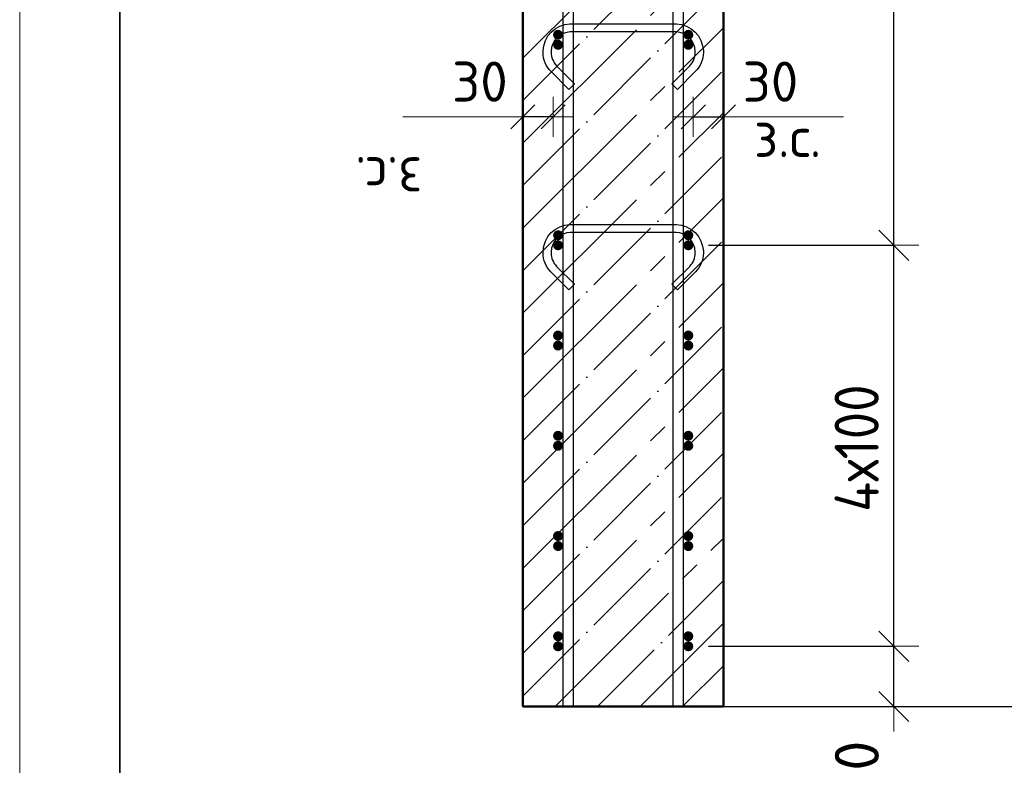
# Model space of a CAD drawing. Header units: millimetres. Extents: x -19950 to 69837, y -2757 to 40090.
# Tile 18 of 136: x -15338 to -14355, y 6734 to 7478. Entities that reach past the tile are written whole.
import ezdxf

# ---------------------------------------------------------------- set-up
doc = ezdxf.new("R2010")
doc.units = ezdxf.units.MM
doc.header["$PDMODE"] = 65
doc.linetypes.add('______11', pattern=[100, 80, -10, 0, -10])
doc.linetypes.add('______5', pattern=[220, 160, -20, 20, -20])
for name, color, linetype, lineweight in [('Standard', 7, 'Continuous', 25), ('Арм.стержн. Арматура края', 96, 'Continuous', 35), ('Арм.стержн. вертикальными 1', 22, 'Continuous', 35), ('Арм.стержн.горизонт. 1', 180, 'Continuous', 35), ('Размерная линия_ общее', 7, 'Continuous', 13), ('Размерная линия_ общее_1', 7, 'Continuous', 13)]:
    doc.layers.add(name, color=color, linetype=linetype, lineweight=lineweight)
doc.layers.add('Арм.стержн.Стяжки', color=7, linetype='Continuous', lineweight=35, true_color=0x501e0f)
doc.styles.add('ISOCPEUR', font='ISOCPEUR')
doc.dimstyles.new('DIMSTYLE_3', dxfattribs={"dimtxt": 40, "dimasz": 40, "dimexe": 0, "dimexo": 0.001, "dimgap": 20, "dimtad": 2, "dimdec": 0, "dimrnd": 5, "dimzin": 12, "dimdsep": 46, "dimtxsty": 'ISOCPEUR', "dimblk1": 'ALL_ML_STRICH', "dimblk2": 'ALL_ML_STRICH', "dimsah": 1, "dimcen": 0, "dimse1": 1, "dimse2": 1, "dimclrd": 7, "dimclre": 256, "dimclrt": 7, "dimadec": 0, "dimazin": 0, "dimtfac": 1, "dimtdec": 0, "dimtix": 1, "dimtmove": 2, "dimatfit": 3, "dimfxl": 0, "dimtvp": 1.2, "dimtzin": 0, "dimlwd": 0, "dimlwe": -3, "dimarcsym": 0})
doc.dimstyles.new('DIMSTYLE_5', dxfattribs={"dimtxt": 44, "dimasz": 50, "dimexe": 0, "dimexo": 0, "dimgap": 22, "dimtad": 2, "dimdec": 0, "dimrnd": 5, "dimzin": 12, "dimdsep": 46, "dimtxsty": 'ISOCPEUR', "dimblk1": 'ALL_ML_STRICH', "dimblk2": 'ALL_ML_STRICH', "dimsah": 1, "dimcen": 0, "dimclrd": 7, "dimclre": 256, "dimclrt": 7, "dimadec": 0, "dimazin": 0, "dimtfac": 1, "dimtdec": 0, "dimtix": 1, "dimtmove": 2, "dimatfit": 3, "dimfxl": 0, "dimtvp": 1.2, "dimtzin": 0, "dimlwd": 0, "dimlwe": -3, "dimarcsym": 0})
doc.dimstyles.new('DIMSTYLE_7', dxfattribs={"dimtxt": 44, "dimasz": 50, "dimexe": 0, "dimexo": 0, "dimgap": 22, "dimtad": 2, "dimdec": 0, "dimrnd": 5, "dimzin": 12, "dimdsep": 46, "dimtxsty": 'ISOCPEUR', "dimblk1": 'ALL_ML_STRICH', "dimblk2": 'ALL_ML_STRICH', "dimsah": 1, "dimcen": 0, "dimclrd": 7, "dimclre": 256, "dimclrt": 7, "dimadec": 0, "dimazin": 0, "dimtfac": 1, "dimtdec": 0, "dimtix": 1, "dimtmove": 2, "dimatfit": 3, "dimfxl": 0, "dimtzin": 0, "dimlwd": 0, "dimlwe": -3, "dimarcsym": 0})

# ---------------------------------------------------------------- blocks, each defined once
blk = doc.blocks.new('ALL_ML_STRICH')
at = {"color": 0, "linetype": 'ByBlock', "lineweight": -2}
for p, q in [((0, -0.5), (0, 0.5)), ((-0.3, -0.3), (0.3, 0.3)), ((-1, 0), (0.5, 0))]:
    blk.add_line(p, q, dxfattribs=at)
blk = doc.blocks.new('*D117')
at = {"layer": 'DEFPOINTS', "color": 7, "linetype": 'Continuous', "lineweight": 13, "transparency": 33554687}
for p in [(-14665.32, 7380.85), (-14665.32, 7372.13), (-14635.32, 7372.13)]:
    blk.add_point(p, dxfattribs=at)
at = {"layer": 'Размерная линия_ общее_1', "color": 7, "linetype": 'Continuous', "lineweight": -2, "transparency": 33554687}
blk.add_line((-14665.32, 7380.85), (-14635.32, 7380.85), dxfattribs=at)
at = {"layer": 'Размерная линия_ общее_1', "color": 7, "linetype": 'Continuous', "lineweight": 13, "transparency": 33554687, "xscale": 40, "yscale": 40, "zscale": 40, "rotation": 180}
blk.add_blockref('ALL_ML_STRICH', (-14665.32, 7380.85), dxfattribs=at)
at = {"layer": 'Размерная линия_ общее_1', "color": 7, "linetype": 'Continuous', "lineweight": 13, "transparency": 33554687, "xscale": 40, "yscale": 40, "zscale": 40}
blk.add_blockref('ALL_ML_STRICH', (-14635.32, 7380.85), dxfattribs=at)
at = {"layer": 'Размерная линия_ общее_1', "color": 7, "linetype": 'Continuous', "lineweight": 13, "transparency": 33554687, "insert": (-14588.32, 7415.85), "char_height": 40, "width": 80, "attachment_point": 5, "style": 'ISOCPEUR'}
blk.add_mtext('\\A1;{30}', dxfattribs=at)
at = {"layer": 'Размерная линия_ общее_1', "color": 7, "linetype": 'Continuous', "lineweight": 13, "transparency": 33554687, "insert": (-14604.8, 7380.67), "char_height": 40, "width": 2, "attachment_point": 1, "line_spacing_factor": 0.60241, "style": 'ISOCPEUR'}
blk.add_mtext('з.с.', dxfattribs=at)
blk = doc.blocks.new('*D118')
at = {"layer": 'DEFPOINTS', "color": 7, "linetype": 'Continuous', "lineweight": 13, "transparency": 33554687}
for p in [(-14805.32, 7380.85), (-14835.32, 7372.13), (-14805.32, 7372.13)]:
    blk.add_point(p, dxfattribs=at)
at = {"layer": 'Размерная линия_ общее_1', "color": 7, "linetype": 'Continuous', "lineweight": -2, "transparency": 33554687}
blk.add_line((-14805.32, 7380.85), (-14835.32, 7380.85), dxfattribs=at)
at = {"layer": 'Размерная линия_ общее_1', "color": 7, "linetype": 'Continuous', "lineweight": 13, "transparency": 33554687, "xscale": 40, "yscale": 40, "zscale": 40}
for p, rotation in [((-14835.32, 7380.85), 180), ((-14805.32, 7380.85), 360)]:
    blk.add_blockref('ALL_ML_STRICH', p, dxfattribs=dict(at, rotation=rotation))
at = {"layer": 'Размерная линия_ общее_1', "color": 7, "linetype": 'Continuous', "lineweight": 13, "transparency": 33554687, "insert": (-14878.32, 7415.85), "char_height": 40, "width": 80, "attachment_point": 5, "style": 'ISOCPEUR'}
blk.add_mtext('\\A1;{30}', dxfattribs=at)
at = {"layer": 'Размерная линия_ общее_1', "color": 7, "linetype": 'Continuous', "lineweight": 13, "transparency": 33554687, "insert": (-14935.85, 7300.67), "char_height": 40, "width": 2, "attachment_point": 1, "rotation": 180, "line_spacing_factor": 0.60241, "style": 'ISOCPEUR'}
blk.add_mtext('з.с.', dxfattribs=at)
blk = doc.blocks.new('*D273')
at = {"layer": 'DEFPOINTS', "color": 7, "linetype": 'Continuous', "lineweight": 13, "transparency": 33554687}
for p in [(-14635.32, 9912.61), (-14587.39, 6792.61), (-14258.09, 6792.61)]:
    blk.add_point(p, dxfattribs=at)
at = {"layer": 'Размерная линия_ общее', "color": 253, "linetype": 'Continuous', "lineweight": -2, "true_color": 0xa0a0a0, "transparency": 33554687}
for p, q in [((-14615.32, 9912.61), (-14258.09, 9912.61)), ((-14567.39, 6792.61), (-14258.09, 6792.61))]:
    blk.add_line(p, q, dxfattribs=at)
at = {"layer": 'Размерная линия_ общее', "color": 7, "linetype": 'Continuous', "lineweight": -2, "transparency": 33554687}
blk.add_line((-14258.09, 6792.61), (-14258.09, 9912.61), dxfattribs=at)
at = {"layer": 'Размерная линия_ общее', "color": 7, "linetype": 'Continuous', "lineweight": 13, "transparency": 33554687, "xscale": 50, "yscale": 50, "zscale": 50}
for p, rotation in [((-14258.09, 9912.61), 90), ((-14258.09, 6792.61), 270)]:
    blk.add_blockref('ALL_ML_STRICH', p, dxfattribs=dict(at, rotation=rotation))
at = {"layer": 'Размерная линия_ общее', "color": 7, "linetype": 'Continuous', "lineweight": 13, "transparency": 33554687, "insert": (-14295.09, 8359.21), "char_height": 44, "width": 176, "attachment_point": 5, "rotation": 90, "style": 'ISOCPEUR'}
blk.add_mtext('\\A1;{3120}', dxfattribs=at)
blk = doc.blocks.new('*D275')
at = {"layer": 'DEFPOINTS', "color": 7, "linetype": 'Continuous', "lineweight": 13, "transparency": 33554687}
for p in [(-14670.32, 6852.61), (-14689.44, 6792.61), (-14465.32, 6792.61)]:
    blk.add_point(p, dxfattribs=at)
at = {"layer": 'Размерная линия_ общее', "color": 253, "linetype": 'Continuous', "lineweight": -2, "true_color": 0xa0a0a0, "transparency": 33554687}
for p, q in [((-14650.32, 6852.61), (-14465.32, 6852.61)), ((-14669.44, 6792.61), (-14465.32, 6792.61))]:
    blk.add_line(p, q, dxfattribs=at)
at = {"layer": 'Размерная линия_ общее', "color": 7, "linetype": 'Continuous', "lineweight": -2, "transparency": 33554687}
blk.add_line((-14465.32, 6792.61), (-14465.32, 6852.61), dxfattribs=at)
at = {"layer": 'Размерная линия_ общее', "color": 7, "linetype": 'Continuous', "lineweight": 13, "transparency": 33554687, "xscale": 50, "yscale": 50, "zscale": 50}
for p, rotation in [((-14465.32, 6852.61), 90), ((-14465.32, 6792.61), 270)]:
    blk.add_blockref('ALL_ML_STRICH', p, dxfattribs=dict(at, rotation=rotation))
at = {"layer": 'Размерная линия_ общее', "color": 7, "linetype": 'Continuous', "lineweight": 13, "transparency": 33554687, "insert": (-14502.13, 6727.56), "char_height": 44, "width": 88, "attachment_point": 5, "rotation": 90, "style": 'ISOCPEUR'}
blk.add_mtext('\\A1;{60}', dxfattribs=at)
blk = doc.blocks.new('*D276')
at = {"layer": 'DEFPOINTS', "color": 7, "linetype": 'Continuous', "lineweight": 13, "transparency": 33554687}
for p in [(-14670.32, 7252.61), (-14670.32, 6852.61), (-14465.32, 6852.61)]:
    blk.add_point(p, dxfattribs=at)
at = {"layer": 'Размерная линия_ общее', "color": 253, "linetype": 'Continuous', "lineweight": -2, "true_color": 0xa0a0a0, "transparency": 33554687}
for p, q in [((-14650.32, 7252.61), (-14465.32, 7252.61)), ((-14650.32, 6852.61), (-14465.32, 6852.61))]:
    blk.add_line(p, q, dxfattribs=at)
at = {"layer": 'Размерная линия_ общее', "color": 7, "linetype": 'Continuous', "lineweight": -2, "transparency": 33554687}
blk.add_line((-14465.32, 6852.61), (-14465.32, 7252.61), dxfattribs=at)
at = {"layer": 'Размерная линия_ общее', "color": 7, "linetype": 'Continuous', "lineweight": 13, "transparency": 33554687, "xscale": 50, "yscale": 50, "zscale": 50}
for p, rotation in [((-14465.32, 7252.61), 90), ((-14465.32, 6852.61), 270)]:
    blk.add_blockref('ALL_ML_STRICH', p, dxfattribs=dict(at, rotation=rotation))
at = {"layer": 'Размерная линия_ общее', "color": 7, "linetype": 'Continuous', "lineweight": 13, "transparency": 33554687, "insert": (-14524.32, 6986.61), "char_height": 44, "width": 2.2, "attachment_point": 1, "rotation": 90, "line_spacing_factor": 0.60241, "style": 'ISOCPEUR'}
blk.add_mtext('\\W0.91;4х100', dxfattribs=at)
blk = doc.blocks.new('*D277')
at = {"layer": 'DEFPOINTS', "color": 7, "linetype": 'Continuous', "lineweight": 13, "transparency": 33554687}
for p in [(-14670.32, 9452.61), (-14670.32, 7252.61), (-14465.32, 7252.61)]:
    blk.add_point(p, dxfattribs=at)
at = {"layer": 'Размерная линия_ общее', "color": 253, "linetype": 'Continuous', "lineweight": -2, "true_color": 0xa0a0a0, "transparency": 33554687}
for p, q in [((-14650.32, 9452.61), (-14465.32, 9452.61)), ((-14650.32, 7252.61), (-14465.32, 7252.61))]:
    blk.add_line(p, q, dxfattribs=at)
at = {"layer": 'Размерная линия_ общее', "color": 7, "linetype": 'Continuous', "lineweight": -2, "transparency": 33554687}
blk.add_line((-14465.32, 7252.61), (-14465.32, 9452.61), dxfattribs=at)
at = {"layer": 'Размерная линия_ общее', "color": 7, "linetype": 'Continuous', "lineweight": 13, "transparency": 33554687, "xscale": 50, "yscale": 50, "zscale": 50}
for p, rotation in [((-14465.32, 9452.61), 90), ((-14465.32, 7252.61), 270)]:
    blk.add_blockref('ALL_ML_STRICH', p, dxfattribs=dict(at, rotation=rotation))
at = {"layer": 'Размерная линия_ общее', "color": 7, "linetype": 'Continuous', "lineweight": 13, "transparency": 33554687, "insert": (-14524.32, 8208.61), "char_height": 44, "width": 2.2, "attachment_point": 1, "rotation": 90, "line_spacing_factor": 0.60241, "style": 'ISOCPEUR'}
blk.add_mtext('\\W0.91;11х200=2200', dxfattribs=at)

msp = doc.modelspace()

# ---------------------------------------------------------------- hatches: boundary and pattern name
at = {"layer": 'Арм.стержн. Арматура края', "linetype": 'Continuous', "lineweight": 50, "transparency": 33554687}
for points in [[(-14795.32, 7462.61), (-14795.7, 7464.53), (-14796.79, 7466.15), (-14798.41, 7467.23), (-14800.32, 7467.61), (-14802.23, 7467.23), (-14803.86, 7466.15), (-14804.94, 7464.53), (-14805.32, 7462.61), (-14804.94, 7460.7), (-14803.86, 7459.08), (-14802.23, 7457.99), (-14800.32, 7457.61), (-14798.41, 7457.99), (-14796.79, 7459.08), (-14795.7, 7460.7)], [(-14665.32, 7462.61), (-14665.7, 7464.53), (-14666.79, 7466.15), (-14668.41, 7467.23), (-14670.32, 7467.61), (-14672.23, 7467.23), (-14673.86, 7466.15), (-14674.94, 7464.53), (-14675.32, 7462.61), (-14674.94, 7460.7), (-14673.86, 7459.08), (-14672.23, 7457.99), (-14670.32, 7457.61), (-14668.41, 7457.99), (-14666.79, 7459.08), (-14665.7, 7460.7)], [(-14795.32, 7262.61), (-14795.7, 7264.53), (-14796.79, 7266.15), (-14798.41, 7267.23), (-14800.32, 7267.61), (-14802.23, 7267.23), (-14803.86, 7266.15), (-14804.94, 7264.53), (-14805.32, 7262.61), (-14804.94, 7260.7), (-14803.86, 7259.08), (-14802.23, 7257.99), (-14800.32, 7257.61), (-14798.41, 7257.99), (-14796.79, 7259.08), (-14795.7, 7260.7)], [(-14665.32, 7262.61), (-14665.7, 7264.53), (-14666.79, 7266.15), (-14668.41, 7267.23), (-14670.32, 7267.61), (-14672.23, 7267.23), (-14673.86, 7266.15), (-14674.94, 7264.53), (-14675.32, 7262.61), (-14674.94, 7260.7), (-14673.86, 7259.08), (-14672.23, 7257.99), (-14670.32, 7257.61), (-14668.41, 7257.99), (-14666.79, 7259.08), (-14665.7, 7260.7)], [(-14795.32, 7162.61), (-14795.7, 7164.53), (-14796.79, 7166.15), (-14798.41, 7167.23), (-14800.32, 7167.61), (-14802.23, 7167.23), (-14803.86, 7166.15), (-14804.94, 7164.53), (-14805.32, 7162.61), (-14804.94, 7160.7), (-14803.86, 7159.08), (-14802.23, 7157.99), (-14800.32, 7157.61), (-14798.41, 7157.99), (-14796.79, 7159.08), (-14795.7, 7160.7)], [(-14665.32, 7162.61), (-14665.7, 7164.53), (-14666.79, 7166.15), (-14668.41, 7167.23), (-14670.32, 7167.61), (-14672.23, 7167.23), (-14673.86, 7166.15), (-14674.94, 7164.53), (-14675.32, 7162.61), (-14674.94, 7160.7), (-14673.86, 7159.08), (-14672.23, 7157.99), (-14670.32, 7157.61), (-14668.41, 7157.99), (-14666.79, 7159.08), (-14665.7, 7160.7)], [(-14795.32, 7062.61), (-14795.7, 7064.53), (-14796.79, 7066.15), (-14798.41, 7067.23), (-14800.32, 7067.61), (-14802.23, 7067.23), (-14803.86, 7066.15), (-14804.94, 7064.53), (-14805.32, 7062.61), (-14804.94, 7060.7), (-14803.86, 7059.08), (-14802.23, 7057.99), (-14800.32, 7057.61), (-14798.41, 7057.99), (-14796.79, 7059.08), (-14795.7, 7060.7)], [(-14665.32, 7062.61), (-14665.7, 7064.53), (-14666.79, 7066.15), (-14668.41, 7067.23), (-14670.32, 7067.61), (-14672.23, 7067.23), (-14673.86, 7066.15), (-14674.94, 7064.53), (-14675.32, 7062.61), (-14674.94, 7060.7), (-14673.86, 7059.08), (-14672.23, 7057.99), (-14670.32, 7057.61), (-14668.41, 7057.99), (-14666.79, 7059.08), (-14665.7, 7060.7)], [(-14795.32, 6962.61), (-14795.7, 6964.53), (-14796.79, 6966.15), (-14798.41, 6967.23), (-14800.32, 6967.61), (-14802.23, 6967.23), (-14803.86, 6966.15), (-14804.94, 6964.53), (-14805.32, 6962.61), (-14804.94, 6960.7), (-14803.86, 6959.08), (-14802.23, 6957.99), (-14800.32, 6957.61), (-14798.41, 6957.99), (-14796.79, 6959.08), (-14795.7, 6960.7)], [(-14665.32, 6962.61), (-14665.7, 6964.53), (-14666.79, 6966.15), (-14668.41, 6967.23), (-14670.32, 6967.61), (-14672.23, 6967.23), (-14673.86, 6966.15), (-14674.94, 6964.53), (-14675.32, 6962.61), (-14674.94, 6960.7), (-14673.86, 6959.08), (-14672.23, 6957.99), (-14670.32, 6957.61), (-14668.41, 6957.99), (-14666.79, 6959.08), (-14665.7, 6960.7)], [(-14795.32, 6862.61), (-14795.7, 6864.53), (-14796.79, 6866.15), (-14798.41, 6867.23), (-14800.32, 6867.61), (-14802.23, 6867.23), (-14803.86, 6866.15), (-14804.94, 6864.53), (-14805.32, 6862.61), (-14804.94, 6860.7), (-14803.86, 6859.08), (-14802.23, 6857.99), (-14800.32, 6857.61), (-14798.41, 6857.99), (-14796.79, 6859.08), (-14795.7, 6860.7)], [(-14665.32, 6862.61), (-14665.7, 6864.53), (-14666.79, 6866.15), (-14668.41, 6867.23), (-14670.32, 6867.61), (-14672.23, 6867.23), (-14673.86, 6866.15), (-14674.94, 6864.53), (-14675.32, 6862.61), (-14674.94, 6860.7), (-14673.86, 6859.08), (-14672.23, 6857.99), (-14670.32, 6857.61), (-14668.41, 6857.99), (-14666.79, 6859.08), (-14665.7, 6860.7)]]:
    msp.add_hatch(color=4, dxfattribs=at).paths.add_polyline_path(points)
at = {"layer": 'Арм.стержн.горизонт. 1', "linetype": 'Continuous', "lineweight": 50, "transparency": 33554687}
for points in [[(-14795.32, 7452.61), (-14795.7, 7454.53), (-14796.79, 7456.15), (-14798.41, 7457.23), (-14800.32, 7457.61), (-14802.23, 7457.23), (-14803.86, 7456.15), (-14804.94, 7454.53), (-14805.32, 7452.61), (-14804.94, 7450.7), (-14803.86, 7449.08), (-14802.23, 7447.99), (-14800.32, 7447.61), (-14798.41, 7447.99), (-14796.79, 7449.08), (-14795.7, 7450.7)], [(-14665.32, 7452.61), (-14665.7, 7454.53), (-14666.79, 7456.15), (-14668.41, 7457.23), (-14670.32, 7457.61), (-14672.23, 7457.23), (-14673.86, 7456.15), (-14674.94, 7454.53), (-14675.32, 7452.61), (-14674.94, 7450.7), (-14673.86, 7449.08), (-14672.23, 7447.99), (-14670.32, 7447.61), (-14668.41, 7447.99), (-14666.79, 7449.08), (-14665.7, 7450.7)], [(-14795.32, 7252.61), (-14795.7, 7254.53), (-14796.79, 7256.15), (-14798.41, 7257.23), (-14800.32, 7257.61), (-14802.23, 7257.23), (-14803.86, 7256.15), (-14804.94, 7254.53), (-14805.32, 7252.61), (-14804.94, 7250.7), (-14803.86, 7249.08), (-14802.23, 7247.99), (-14800.32, 7247.61), (-14798.41, 7247.99), (-14796.79, 7249.08), (-14795.7, 7250.7)], [(-14665.32, 7252.61), (-14665.7, 7254.53), (-14666.79, 7256.15), (-14668.41, 7257.23), (-14670.32, 7257.61), (-14672.23, 7257.23), (-14673.86, 7256.15), (-14674.94, 7254.53), (-14675.32, 7252.61), (-14674.94, 7250.7), (-14673.86, 7249.08), (-14672.23, 7247.99), (-14670.32, 7247.61), (-14668.41, 7247.99), (-14666.79, 7249.08), (-14665.7, 7250.7)], [(-14795.32, 7152.61), (-14795.7, 7154.53), (-14796.79, 7156.15), (-14798.41, 7157.23), (-14800.32, 7157.61), (-14802.23, 7157.23), (-14803.86, 7156.15), (-14804.94, 7154.53), (-14805.32, 7152.61), (-14804.94, 7150.7), (-14803.86, 7149.08), (-14802.23, 7147.99), (-14800.32, 7147.61), (-14798.41, 7147.99), (-14796.79, 7149.08), (-14795.7, 7150.7)], [(-14665.32, 7152.61), (-14665.7, 7154.53), (-14666.79, 7156.15), (-14668.41, 7157.23), (-14670.32, 7157.61), (-14672.23, 7157.23), (-14673.86, 7156.15), (-14674.94, 7154.53), (-14675.32, 7152.61), (-14674.94, 7150.7), (-14673.86, 7149.08), (-14672.23, 7147.99), (-14670.32, 7147.61), (-14668.41, 7147.99), (-14666.79, 7149.08), (-14665.7, 7150.7)], [(-14795.32, 7052.61), (-14795.7, 7054.53), (-14796.79, 7056.15), (-14798.41, 7057.23), (-14800.32, 7057.61), (-14802.23, 7057.23), (-14803.86, 7056.15), (-14804.94, 7054.53), (-14805.32, 7052.61), (-14804.94, 7050.7), (-14803.86, 7049.08), (-14802.23, 7047.99), (-14800.32, 7047.61), (-14798.41, 7047.99), (-14796.79, 7049.08), (-14795.7, 7050.7)], [(-14665.32, 7052.61), (-14665.7, 7054.53), (-14666.79, 7056.15), (-14668.41, 7057.23), (-14670.32, 7057.61), (-14672.23, 7057.23), (-14673.86, 7056.15), (-14674.94, 7054.53), (-14675.32, 7052.61), (-14674.94, 7050.7), (-14673.86, 7049.08), (-14672.23, 7047.99), (-14670.32, 7047.61), (-14668.41, 7047.99), (-14666.79, 7049.08), (-14665.7, 7050.7)], [(-14795.32, 6952.61), (-14795.7, 6954.53), (-14796.79, 6956.15), (-14798.41, 6957.23), (-14800.32, 6957.61), (-14802.23, 6957.23), (-14803.86, 6956.15), (-14804.94, 6954.53), (-14805.32, 6952.61), (-14804.94, 6950.7), (-14803.86, 6949.08), (-14802.23, 6947.99), (-14800.32, 6947.61), (-14798.41, 6947.99), (-14796.79, 6949.08), (-14795.7, 6950.7)], [(-14665.32, 6952.61), (-14665.7, 6954.53), (-14666.79, 6956.15), (-14668.41, 6957.23), (-14670.32, 6957.61), (-14672.23, 6957.23), (-14673.86, 6956.15), (-14674.94, 6954.53), (-14675.32, 6952.61), (-14674.94, 6950.7), (-14673.86, 6949.08), (-14672.23, 6947.99), (-14670.32, 6947.61), (-14668.41, 6947.99), (-14666.79, 6949.08), (-14665.7, 6950.7)], [(-14795.32, 6852.61), (-14795.7, 6854.53), (-14796.79, 6856.15), (-14798.41, 6857.23), (-14800.32, 6857.61), (-14802.23, 6857.23), (-14803.86, 6856.15), (-14804.94, 6854.53), (-14805.32, 6852.61), (-14804.94, 6850.7), (-14803.86, 6849.08), (-14802.23, 6847.99), (-14800.32, 6847.61), (-14798.41, 6847.99), (-14796.79, 6849.08), (-14795.7, 6850.7)], [(-14665.32, 6852.61), (-14665.7, 6854.53), (-14666.79, 6856.15), (-14668.41, 6857.23), (-14670.32, 6857.61), (-14672.23, 6857.23), (-14673.86, 6856.15), (-14674.94, 6854.53), (-14675.32, 6852.61), (-14674.94, 6850.7), (-14673.86, 6849.08), (-14672.23, 6847.99), (-14670.32, 6847.61), (-14668.41, 6847.99), (-14666.79, 6849.08), (-14665.7, 6850.7)]]:
    msp.add_hatch(color=4, dxfattribs=at).paths.add_polyline_path(points)

# ---------------------------------------------------------------- linework, layer by layer
at = {"layer": 'Standard', "color": 52, "linetype": 'Continuous', "lineweight": -3, "transparency": 33554687}
for p, q in [((-15237.56, 10172.83), (-15237.56, 6462.45)), ((-15237.56, 6462.45), (-15237.56, 10172.83))]:
    msp.add_line(p, q, dxfattribs=at)
at = {"layer": 'Standard', "color": 7, "linetype": 'Continuous', "lineweight": 50, "transparency": 33554687}
for p, q in [((-14835.32, 9912.61), (-14835.32, 6792.61)), ((-14635.32, 6792.61), (-14635.32, 9912.61)), ((-14835.32, 6792.61), (-14635.32, 6792.61))]:
    msp.add_line(p, q, dxfattribs=at)
at = {"layer": 'Standard', "color": 7, "linetype": '______5', "lineweight": -3, "transparency": 33554687}
for p, q in [((-14835.32, 7439.39), (-14635.32, 7639.39)), ((-14835.32, 7354.53), (-14635.32, 7554.53)), ((-14835.32, 7269.68), (-14635.32, 7469.68)), ((-14835.32, 7184.83), (-14635.32, 7384.83)), ((-14835.32, 7099.98), (-14635.32, 7299.98)), ((-14835.32, 7015.12), (-14635.32, 7215.12)), ((-14835.32, 6930.27), (-14635.32, 7130.27)), ((-14835.32, 6845.42), (-14635.32, 7045.42)), ((-14803.27, 6792.61), (-14635.32, 6960.56)), ((-14718.42, 6792.61), (-14635.32, 6875.71))]:
    msp.add_line(p, q, dxfattribs=at)
at = {"layer": 'Standard', "color": 7, "linetype": '______11', "lineweight": -3, "transparency": 33554687}
for p, q in [((-14835.32, 7396.96), (-14635.32, 7596.96)), ((-14835.32, 7312.11), (-14635.32, 7512.11)), ((-14835.32, 7227.25), (-14635.32, 7427.25)), ((-14835.32, 7142.4), (-14635.32, 7342.4)), ((-14835.32, 7057.55), (-14635.32, 7257.55)), ((-14835.32, 6972.7), (-14635.32, 7172.7)), ((-14835.32, 6887.84), (-14635.32, 7087.84)), ((-14835.32, 6802.99), (-14635.32, 7002.99)), ((-14760.85, 6792.61), (-14635.32, 6918.14)), ((-14675.99, 6792.61), (-14635.32, 6833.28))]:
    msp.add_line(p, q, dxfattribs=at)
at = {"layer": 'Standard', "color": 7, "linetype": 'Continuous', "lineweight": 13, "transparency": 33554687}
for p, q in [((-14835.32, 7380.85), (-14955.32, 7380.85)), ((-14635.32, 7380.85), (-14515.32, 7380.85))]:
    msp.add_line(p, q, dxfattribs=at)
msp.add_lwpolyline([(-15337.56, 6362.45), (-14229.34, 6362.45), (-14229.34, 10272.83), (-15337.56, 10272.83), (-15337.56, 6362.45)], dxfattribs=at)
at = {"layer": 'Арм.стержн. вертикальными 1', "color": 4, "linetype": 'Continuous', "lineweight": 25, "transparency": 33554687}
for points in [[(-14795.32, 6792.61), (-14795.32, 10003.57), (-14795.95, 10008.09), (-14797.46, 10012.67), (-14799.81, 10016.86), (-14802.66, 10020.28), (-14806.07, 10023.13), (-14810.26, 10025.47), (-14814.84, 10026.98), (-14819.36, 10027.61), (-15100.32, 10027.61), (-15100.32, 10037.61), (-14818.67, 10037.61), (-14812.57, 10036.76), (-14806.22, 10034.67), (-14800.37, 10031.4), (-14795.56, 10027.38), (-14791.54, 10022.56), (-14788.26, 10016.72), (-14786.17, 10010.37), (-14785.32, 10004.27), (-14785.32, 6792.61), (-14795.32, 6792.61)], [(-14795.32, 6792.61), (-14795.32, 10003.57), (-14795.95, 10008.09), (-14797.46, 10012.67), (-14799.81, 10016.86), (-14802.66, 10020.28), (-14806.07, 10023.13), (-14810.26, 10025.47), (-14814.84, 10026.98), (-14819.36, 10027.61), (-15100.32, 10027.61), (-15100.32, 10037.61), (-14818.67, 10037.61), (-14812.57, 10036.76), (-14806.22, 10034.67), (-14800.37, 10031.4), (-14795.56, 10027.38), (-14791.54, 10022.56), (-14788.26, 10016.72), (-14786.17, 10010.37), (-14785.32, 10004.27), (-14785.32, 6792.61), (-14795.32, 6792.61)], [(-14685.32, 6792.61), (-14685.32, 10004.27), (-14684.47, 10010.37), (-14682.38, 10016.72), (-14679.1, 10022.56), (-14675.08, 10027.38), (-14670.27, 10031.4), (-14664.42, 10034.67), (-14658.07, 10036.76), (-14651.97, 10037.61), (-14370.32, 10037.61), (-14370.32, 10027.61), (-14651.28, 10027.61), (-14655.8, 10026.98), (-14660.38, 10025.47), (-14664.57, 10023.13), (-14667.98, 10020.28), (-14670.83, 10016.86), (-14673.18, 10012.67), (-14674.69, 10008.09), (-14675.32, 10003.57), (-14675.32, 6792.61), (-14685.32, 6792.61)], [(-14685.32, 6792.61), (-14685.32, 10004.27), (-14684.47, 10010.37), (-14682.38, 10016.72), (-14679.1, 10022.56), (-14675.08, 10027.38), (-14670.27, 10031.4), (-14664.42, 10034.67), (-14658.07, 10036.76), (-14651.97, 10037.61), (-14370.32, 10037.61), (-14370.32, 10027.61), (-14651.28, 10027.61), (-14655.8, 10026.98), (-14660.38, 10025.47), (-14664.57, 10023.13), (-14667.98, 10020.28), (-14670.83, 10016.86), (-14673.18, 10012.67), (-14674.69, 10008.09), (-14675.32, 10003.57), (-14675.32, 6792.61), (-14685.32, 6792.61)]]:
    msp.add_lwpolyline(points, dxfattribs=at)
at = {"layer": 'Арм.стержн.горизонт. 1', "color": 52, "linetype": 'Continuous', "lineweight": 50, "transparency": 33554687}
for p, q in [((-14835.32, 6792.61), (-14835.32, 6792.61)), ((-14635.32, 6792.61), (-14635.32, 6792.61))]:
    msp.add_line(p, q, dxfattribs=at)
at = {"layer": 'Арм.стержн.Стяжки', "color": 40, "linetype": 'Continuous', "lineweight": 25, "transparency": 33554687}
for points in [[(-14789.53, 7408.09), (-14807.59, 7426.15), (-14809.25, 7428.06), (-14810.77, 7430.18), (-14812.1, 7432.43), (-14813.19, 7434.76), (-14814.07, 7437.18), (-14814.73, 7439.72), (-14815.14, 7442.29), (-14815.32, 7444.81), (-14815.32, 7446.8), (-14814.64, 7451.68), (-14812.97, 7456.76), (-14810.35, 7461.44), (-14807.13, 7465.29), (-14803.28, 7468.51), (-14798.61, 7471.13), (-14793.52, 7472.8), (-14788.64, 7473.48), (-14682, 7473.48), (-14677.12, 7472.8), (-14672.04, 7471.13), (-14667.36, 7468.51), (-14663.51, 7465.29), (-14660.29, 7461.44), (-14657.68, 7456.76), (-14656, 7451.68), (-14655.32, 7446.8), (-14655.32, 7444.81), (-14655.5, 7442.29), (-14655.92, 7439.72), (-14656.57, 7437.18), (-14657.45, 7434.76), (-14658.54, 7432.43), (-14659.87, 7430.18), (-14661.4, 7428.06), (-14663.05, 7426.15), (-14681.11, 7408.09), (-14686.77, 7413.75), (-14668.91, 7431.61), (-14667.67, 7433.03), (-14666.58, 7434.55), (-14665.63, 7436.17), (-14664.85, 7437.83), (-14664.22, 7439.55), (-14663.75, 7441.36), (-14663.45, 7443.22), (-14663.32, 7445.1), (-14663.32, 7446.25), (-14663.83, 7449.86), (-14665.03, 7453.53), (-14666.91, 7456.88), (-14669.19, 7459.61), (-14671.92, 7461.89), (-14675.28, 7463.77), (-14678.94, 7464.98), (-14682.55, 7465.48), (-14788.09, 7465.48), (-14791.71, 7464.98), (-14795.37, 7463.77), (-14798.72, 7461.89), (-14801.45, 7459.61), (-14803.73, 7456.88), (-14805.61, 7453.53), (-14806.82, 7449.86), (-14807.32, 7446.25), (-14807.32, 7445.1), (-14807.19, 7443.22), (-14806.89, 7441.36), (-14806.42, 7439.55), (-14805.8, 7437.83), (-14805.02, 7436.17), (-14804.07, 7434.55), (-14802.97, 7433.03), (-14801.73, 7431.61), (-14783.87, 7413.75), (-14789.53, 7408.09)], [(-14789.53, 7208.09), (-14807.59, 7226.15), (-14809.25, 7228.06), (-14810.77, 7230.18), (-14812.1, 7232.43), (-14813.19, 7234.76), (-14814.07, 7237.18), (-14814.73, 7239.72), (-14815.14, 7242.29), (-14815.32, 7244.81), (-14815.32, 7246.8), (-14814.64, 7251.68), (-14812.97, 7256.76), (-14810.35, 7261.44), (-14807.13, 7265.29), (-14803.28, 7268.51), (-14798.61, 7271.13), (-14793.52, 7272.8), (-14788.64, 7273.48), (-14682, 7273.48), (-14677.12, 7272.8), (-14672.04, 7271.13), (-14667.36, 7268.51), (-14663.51, 7265.29), (-14660.29, 7261.44), (-14657.68, 7256.76), (-14656, 7251.68), (-14655.32, 7246.8), (-14655.32, 7244.81), (-14655.5, 7242.29), (-14655.92, 7239.72), (-14656.57, 7237.18), (-14657.45, 7234.76), (-14658.54, 7232.43), (-14659.87, 7230.18), (-14661.4, 7228.06), (-14663.05, 7226.15), (-14681.11, 7208.09), (-14686.77, 7213.75), (-14668.91, 7231.61), (-14667.67, 7233.03), (-14666.58, 7234.55), (-14665.63, 7236.16), (-14664.85, 7237.83), (-14664.22, 7239.55), (-14663.75, 7241.36), (-14663.45, 7243.22), (-14663.32, 7245.1), (-14663.32, 7246.25), (-14663.83, 7249.86), (-14665.03, 7253.53), (-14666.91, 7256.88), (-14669.19, 7259.61), (-14671.92, 7261.89), (-14675.28, 7263.77), (-14678.94, 7264.98), (-14682.55, 7265.48), (-14788.09, 7265.48), (-14791.71, 7264.98), (-14795.37, 7263.77), (-14798.72, 7261.89), (-14801.45, 7259.61), (-14803.73, 7256.88), (-14805.61, 7253.53), (-14806.82, 7249.86), (-14807.32, 7246.25), (-14807.32, 7245.1), (-14807.19, 7243.22), (-14806.89, 7241.36), (-14806.42, 7239.55), (-14805.8, 7237.83), (-14805.02, 7236.16), (-14804.07, 7234.55), (-14802.97, 7233.03), (-14801.73, 7231.61), (-14783.87, 7213.75), (-14789.53, 7208.09)]]:
    msp.add_lwpolyline(points, dxfattribs=at)

# ---------------------------------------------------------------- dimensions: what is measured, and where the dimension line sits
at = {"layer": 'Размерная линия_ общее', "color": 7, "linetype": 'Continuous', "lineweight": 13, "transparency": 33554687}
for base, p1, p2, dimstyle, picture, middle in [((-14258.09, 9912.61), (-14567.39, 6792.61), (-14615.32, 9912.61), 'DIMSTYLE_7', '*D273', (-14295.09, 8359.21)), ((-14465.32, 6852.61), (-14669.44, 6792.61), (-14650.32, 6852.61), 'DIMSTYLE_5', '*D275', (-14502.13, 6727.56))]:
    dim = msp.add_linear_dim(base=base, p1=p1, p2=p2, angle=90, dimstyle=dimstyle, override={"dimpost": '<>', "dimclrd": 7, "dimclre": 253, "dimclrt": 7, "dimlwd": 0, "dimlwe": 65533}, dxfattribs=at)
    dim.commit()
    dim.dimension.update_dxf_attribs({"geometry": picture, "text_midpoint": middle, "dimtype": 160})
for base, p1, p2, text, picture, middle in [((-14465.32, 9452.61), (-14650.32, 7252.61), (-14650.32, 9452.61), '\\W0.91;11х200=2200', '*D277', (-14487.32, 8352.61)), ((-14465.32, 7252.61), (-14650.32, 6852.61), (-14650.32, 7252.61), '\\W0.91;4х100', '*D276', (-14487.32, 7052.61))]:
    dim = msp.add_linear_dim(base=base, p1=p1, p2=p2, angle=90, text=text, dimstyle='DIMSTYLE_7', override={"dimpost": '<>', "dimclrd": 7, "dimclre": 253, "dimclrt": 7, "dimlwd": 0, "dimlwe": 65533}, dxfattribs=at)
    dim.commit()
    dim.dimension.update_dxf_attribs({"geometry": picture, "text_midpoint": middle, "dimtype": 160})
at = {"layer": 'Размерная линия_ общее_1', "color": 7, "linetype": 'Continuous', "lineweight": 13, "transparency": 33554687}
dim = msp.add_linear_dim(base=(-14835.32, 7380.85), p1=(-14805.32, 7372.13), p2=(-14835.32, 7372.13), angle=180, text='<>\\Xз.с.', dimstyle='DIMSTYLE_3', override={"dimpost": '<>', "dimclrd": 7, "dimclre": 253, "dimclrt": 7, "dimlwd": 0, "dimlwe": 65533}, dxfattribs=at)
dim.commit()
dim.dimension.update_dxf_attribs({"geometry": '*D118', "text_midpoint": (-14878.32, 7415.85), "dimtype": 160})
dim = msp.add_linear_dim(base=(-14635.32, 7380.85), p1=(-14665.32, 7372.13), p2=(-14635.32, 7372.13), text='<>\\Xз.с.', dimstyle='DIMSTYLE_3', override={"dimpost": '<>', "dimclrd": 7, "dimclre": 253, "dimclrt": 7, "dimlwd": 0, "dimlwe": 65533}, dxfattribs=at)
dim.commit()
dim.dimension.update_dxf_attribs({"geometry": '*D117', "text_midpoint": (-14588.32, 7415.85), "dimtype": 160})

doc.saveas('drawing.dxf')
